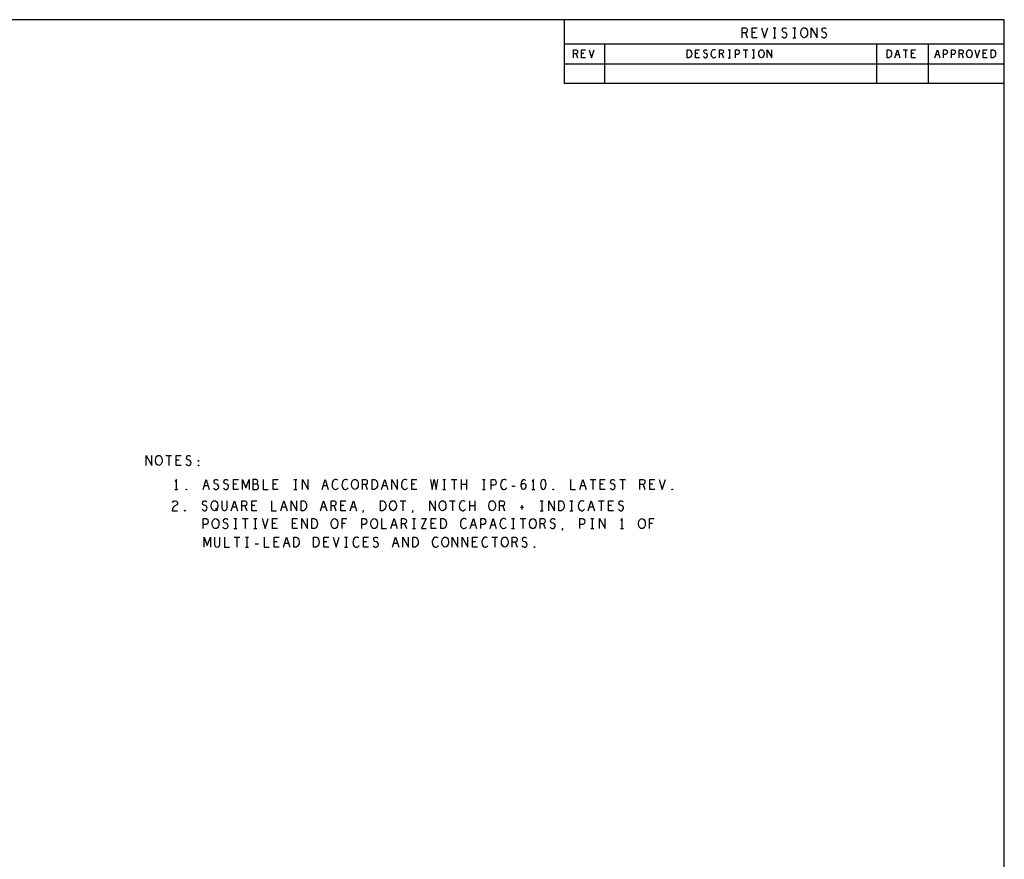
# Model space of a CAD drawing. Extents: x 235 to 565, y 215 to 425.
# Tile 15 of 15: x 442 to 565, y 320 to 425. Entities that reach past the tile are written whole.
import ezdxf

# ---------------------------------------------------------------- set-up
doc = ezdxf.new("R2010")
doc.units = 0
doc.layers.add('RVP8-IFD_G_tassy_art', color=2, linetype='CONTINUOUS')

msp = doc.modelspace()

# ---------------------------------------------------------------- linework, layer by layer
at = {"layer": 'RVP8-IFD_G_tassy_art'}
for points in [[(235.45, 215.45), (565.45, 215.45), (565.45, 425.45), (235.45, 425.45), (235.45, 215.45), (235.45, 215.45)], [(540.43, 423.2), (540.306, 423.221), (540.198, 423.304), (540.104, 423.429), (540.042, 423.575), (540.011, 423.742), (540.011, 423.908), (540.042, 424.075), (540.104, 424.221), (540.198, 424.346), (540.306, 424.429), (540.43, 424.45), (540.554, 424.429), (540.662, 424.346), (540.756, 424.221), (540.818, 424.075), (540.849, 423.908), (540.849, 423.742), (540.818, 423.575), (540.756, 423.429), (540.662, 423.304), (540.554, 423.221), (540.43, 423.2)], [(525.8, 420.7), (525.8, 421.7), (526.05, 421.7), (526.15, 421.65), (526.225, 421.583), (526.288, 421.483), (526.338, 421.367), (526.35, 421.2), (526.338, 421.033), (526.288, 420.917), (526.225, 420.817), (526.15, 420.75), (526.05, 420.7), (525.8, 420.7)], [(535.075, 420.7), (534.975, 420.717), (534.888, 420.783), (534.812, 420.883), (534.762, 421), (534.737, 421.133), (534.737, 421.267), (534.762, 421.4), (534.812, 421.517), (534.888, 421.617), (534.975, 421.683), (535.075, 421.7), (535.175, 421.683), (535.262, 421.617), (535.338, 421.517), (535.388, 421.4), (535.413, 421.267), (535.413, 421.133), (535.388, 421), (535.338, 420.883), (535.262, 420.783), (535.175, 420.717), (535.075, 420.7)], [(550.8, 420.7), (550.8, 421.7), (551.05, 421.7), (551.15, 421.65), (551.225, 421.583), (551.288, 421.483), (551.338, 421.367), (551.35, 421.2), (551.338, 421.033), (551.288, 420.917), (551.225, 420.817), (551.15, 420.75), (551.05, 420.7), (550.8, 420.7)], [(561.075, 420.7), (560.975, 420.717), (560.888, 420.783), (560.812, 420.883), (560.762, 421), (560.737, 421.133), (560.737, 421.267), (560.762, 421.4), (560.812, 421.517), (560.888, 421.617), (560.975, 421.683), (561.075, 421.7), (561.175, 421.683), (561.262, 421.617), (561.338, 421.517), (561.388, 421.4), (561.413, 421.267), (561.413, 421.133), (561.388, 421), (561.338, 420.883), (561.262, 420.783), (561.175, 420.717), (561.075, 420.7)], [(563.8, 420.7), (563.8, 421.7), (564.05, 421.7), (564.15, 421.65), (564.225, 421.583), (564.288, 421.483), (564.338, 421.367), (564.35, 421.2), (564.338, 421.033), (564.288, 420.917), (564.225, 420.817), (564.15, 420.75), (564.05, 420.7), (563.8, 420.7), (563.8, 420.7)], [(459.705, 369.7), (459.581, 369.721), (459.473, 369.804), (459.38, 369.929), (459.317, 370.075), (459.286, 370.242), (459.286, 370.408), (459.317, 370.575), (459.38, 370.721), (459.473, 370.846), (459.581, 370.929), (459.705, 370.95), (459.829, 370.929), (459.937, 370.846), (460.03, 370.721), (460.093, 370.575), (460.124, 370.408), (460.124, 370.242), (460.093, 370.075), (460.03, 369.929), (459.937, 369.804), (459.829, 369.721), (459.705, 369.7)], [(464.665, 370.221), (464.634, 370.242), (464.634, 370.283), (464.665, 370.304), (464.696, 370.283), (464.696, 370.242), (464.665, 370.221), (464.665, 370.221)], [(464.665, 369.658), (464.634, 369.679), (464.634, 369.721), (464.665, 369.742), (464.696, 369.721), (464.696, 369.679), (464.665, 369.658)], [(484.235, 366.7), (484.111, 366.721), (484.003, 366.804), (483.909, 366.929), (483.847, 367.075), (483.816, 367.242), (483.816, 367.408), (483.847, 367.575), (483.909, 367.721), (484.003, 367.846), (484.111, 367.929), (484.235, 367.95), (484.359, 367.929), (484.467, 367.846), (484.561, 367.721), (484.623, 367.575), (484.654, 367.408), (484.654, 367.242), (484.623, 367.075), (484.561, 366.929), (484.467, 366.804), (484.359, 366.721), (484.235, 366.7)], [(486.374, 366.7), (486.374, 367.95), (486.684, 367.95), (486.808, 367.887), (486.901, 367.804), (486.979, 367.679), (487.04, 367.533), (487.056, 367.325), (487.04, 367.117), (486.979, 366.971), (486.901, 366.846), (486.808, 366.762), (486.684, 366.7), (486.374, 366.7)], [(507.795, 367.95), (507.671, 367.908), (507.578, 367.804), (507.516, 367.679), (507.47, 367.512), (507.454, 367.325), (507.47, 367.137), (507.516, 366.971), (507.578, 366.846), (507.671, 366.742), (507.795, 366.7), (507.919, 366.742), (508.012, 366.846), (508.074, 366.971), (508.121, 367.137), (508.136, 367.325), (508.121, 367.512), (508.074, 367.679), (508.012, 367.804), (507.919, 367.908), (507.795, 367.95)], [(463.155, 366.658), (463.124, 366.679), (463.124, 366.721), (463.155, 366.742), (463.186, 366.721), (463.186, 366.679), (463.155, 366.658)], [(509.035, 366.658), (509.004, 366.679), (509.004, 366.721), (509.035, 366.742), (509.066, 366.721), (509.066, 366.679), (509.035, 366.658)], [(523.915, 366.658), (523.884, 366.679), (523.884, 366.721), (523.915, 366.742), (523.946, 366.721), (523.946, 366.679), (523.915, 366.658)], [(466.675, 364.05), (466.551, 364.071), (466.443, 364.154), (466.349, 364.279), (466.287, 364.425), (466.256, 364.592), (466.256, 364.758), (466.287, 364.925), (466.349, 365.071), (466.443, 365.196), (466.551, 365.279), (466.675, 365.3), (466.799, 365.279), (466.907, 365.196), (467.001, 365.071), (467.063, 364.925), (467.094, 364.758), (467.094, 364.592), (467.063, 364.425), (467.001, 364.279), (466.907, 364.154), (466.799, 364.071), (466.675, 364.05)], [(477.494, 364.05), (477.494, 365.3), (477.804, 365.3), (477.928, 365.237), (478.021, 365.154), (478.099, 365.029), (478.161, 364.883), (478.176, 364.675), (478.161, 364.467), (478.099, 364.321), (478.021, 364.196), (477.928, 364.112), (477.804, 364.05), (477.494, 364.05)], [(487.414, 364.05), (487.414, 365.3), (487.724, 365.3), (487.848, 365.237), (487.941, 365.154), (488.019, 365.029), (488.08, 364.883), (488.096, 364.675), (488.08, 364.467), (488.019, 364.321), (487.941, 364.196), (487.848, 364.112), (487.724, 364.05), (487.414, 364.05)], [(488.995, 364.05), (488.871, 364.071), (488.763, 364.154), (488.669, 364.279), (488.607, 364.425), (488.576, 364.592), (488.576, 364.758), (488.607, 364.925), (488.669, 365.071), (488.763, 365.196), (488.871, 365.279), (488.995, 365.3), (489.119, 365.279), (489.227, 365.196), (489.321, 365.071), (489.383, 364.925), (489.414, 364.758), (489.414, 364.592), (489.383, 364.425), (489.321, 364.279), (489.227, 364.154), (489.119, 364.071), (488.995, 364.05)], [(495.195, 364.05), (495.071, 364.071), (494.963, 364.154), (494.87, 364.279), (494.807, 364.425), (494.776, 364.592), (494.776, 364.758), (494.807, 364.925), (494.87, 365.071), (494.963, 365.196), (495.071, 365.279), (495.195, 365.3), (495.319, 365.279), (495.427, 365.196), (495.52, 365.071), (495.583, 364.925), (495.614, 364.758), (495.614, 364.592), (495.583, 364.425), (495.52, 364.279), (495.427, 364.154), (495.319, 364.071), (495.195, 364.05)], [(501.395, 364.05), (501.271, 364.071), (501.163, 364.154), (501.07, 364.279), (501.007, 364.425), (500.976, 364.592), (500.976, 364.758), (501.007, 364.925), (501.07, 365.071), (501.163, 365.196), (501.271, 365.279), (501.395, 365.3), (501.519, 365.279), (501.627, 365.196), (501.721, 365.071), (501.783, 364.925), (501.814, 364.758), (501.814, 364.592), (501.783, 364.425), (501.721, 364.279), (501.627, 364.154), (501.519, 364.071), (501.395, 364.05)], [(509.734, 364.05), (509.734, 365.3), (510.044, 365.3), (510.168, 365.237), (510.261, 365.154), (510.339, 365.029), (510.4, 364.883), (510.416, 364.675), (510.4, 364.467), (510.339, 364.321), (510.261, 364.196), (510.168, 364.112), (510.044, 364.05), (509.734, 364.05)], [(462.955, 364.008), (462.924, 364.029), (462.924, 364.071), (462.955, 364.092), (462.986, 364.071), (462.986, 364.029), (462.955, 364.008)], [(466.805, 361.8), (466.681, 361.821), (466.573, 361.904), (466.48, 362.029), (466.417, 362.175), (466.386, 362.342), (466.386, 362.508), (466.417, 362.675), (466.48, 362.821), (466.573, 362.946), (466.681, 363.029), (466.805, 363.05), (466.929, 363.029), (467.037, 362.946), (467.13, 362.821), (467.193, 362.675), (467.224, 362.508), (467.224, 362.342), (467.193, 362.175), (467.13, 362.029), (467.037, 361.904), (466.929, 361.821), (466.805, 361.8)], [(478.864, 361.8), (478.864, 363.05), (479.174, 363.05), (479.298, 362.987), (479.391, 362.904), (479.469, 362.779), (479.531, 362.633), (479.546, 362.425), (479.531, 362.217), (479.469, 362.071), (479.391, 361.946), (479.298, 361.862), (479.174, 361.8), (478.864, 361.8)], [(481.685, 361.8), (481.561, 361.821), (481.453, 361.904), (481.36, 362.029), (481.297, 362.175), (481.266, 362.342), (481.266, 362.508), (481.297, 362.675), (481.36, 362.821), (481.453, 362.946), (481.561, 363.029), (481.685, 363.05), (481.809, 363.029), (481.917, 362.946), (482.01, 362.821), (482.073, 362.675), (482.104, 362.508), (482.104, 362.342), (482.073, 362.175), (482.01, 362.029), (481.917, 361.904), (481.809, 361.821), (481.685, 361.8)], [(486.645, 361.8), (486.521, 361.821), (486.413, 361.904), (486.319, 362.029), (486.257, 362.175), (486.226, 362.342), (486.226, 362.508), (486.257, 362.675), (486.319, 362.821), (486.413, 362.946), (486.521, 363.029), (486.645, 363.05), (486.769, 363.029), (486.877, 362.946), (486.971, 362.821), (487.033, 362.675), (487.064, 362.508), (487.064, 362.342), (487.033, 362.175), (486.971, 362.029), (486.877, 361.904), (486.769, 361.821), (486.645, 361.8)], [(494.984, 361.8), (494.984, 363.05), (495.294, 363.05), (495.418, 362.987), (495.511, 362.904), (495.589, 362.779), (495.651, 362.633), (495.666, 362.425), (495.651, 362.217), (495.589, 362.071), (495.511, 361.946), (495.418, 361.862), (495.294, 361.8), (494.984, 361.8)], [(506.485, 361.8), (506.361, 361.821), (506.253, 361.904), (506.16, 362.029), (506.097, 362.175), (506.066, 362.342), (506.066, 362.508), (506.097, 362.675), (506.16, 362.821), (506.253, 362.946), (506.361, 363.029), (506.485, 363.05), (506.609, 363.029), (506.717, 362.946), (506.811, 362.821), (506.873, 362.675), (506.904, 362.508), (506.904, 362.342), (506.873, 362.175), (506.811, 362.029), (506.717, 361.904), (506.609, 361.821), (506.485, 361.8)], [(520.125, 361.8), (520.001, 361.821), (519.893, 361.904), (519.799, 362.029), (519.737, 362.175), (519.706, 362.342), (519.706, 362.508), (519.737, 362.675), (519.799, 362.821), (519.893, 362.946), (520.001, 363.029), (520.125, 363.05), (520.249, 363.029), (520.357, 362.946), (520.451, 362.821), (520.513, 362.675), (520.544, 362.508), (520.544, 362.342), (520.513, 362.175), (520.451, 362.029), (520.357, 361.904), (520.249, 361.821), (520.125, 361.8)], [(476.584, 359.5), (476.584, 360.75), (476.894, 360.75), (477.018, 360.687), (477.111, 360.604), (477.189, 360.479), (477.251, 360.333), (477.266, 360.125), (477.251, 359.917), (477.189, 359.771), (477.111, 359.646), (477.018, 359.562), (476.894, 359.5), (476.584, 359.5)], [(479.064, 359.5), (479.064, 360.75), (479.374, 360.75), (479.498, 360.687), (479.591, 360.604), (479.669, 360.479), (479.73, 360.333), (479.746, 360.125), (479.73, 359.917), (479.669, 359.771), (479.591, 359.646), (479.498, 359.562), (479.374, 359.5), (479.064, 359.5)], [(491.464, 359.5), (491.464, 360.75), (491.774, 360.75), (491.898, 360.687), (491.991, 360.604), (492.069, 360.479), (492.13, 360.333), (492.146, 360.125), (492.13, 359.917), (492.069, 359.771), (491.991, 359.646), (491.898, 359.562), (491.774, 359.5), (491.464, 359.5)], [(495.525, 359.5), (495.401, 359.521), (495.293, 359.604), (495.2, 359.729), (495.137, 359.875), (495.106, 360.042), (495.106, 360.208), (495.137, 360.375), (495.2, 360.521), (495.293, 360.646), (495.401, 360.729), (495.525, 360.75), (495.649, 360.729), (495.757, 360.646), (495.85, 360.521), (495.913, 360.375), (495.944, 360.208), (495.944, 360.042), (495.913, 359.875), (495.85, 359.729), (495.757, 359.604), (495.649, 359.521), (495.525, 359.5)], [(502.965, 359.5), (502.841, 359.521), (502.733, 359.604), (502.64, 359.729), (502.577, 359.875), (502.546, 360.042), (502.546, 360.208), (502.577, 360.375), (502.64, 360.521), (502.733, 360.646), (502.841, 360.729), (502.965, 360.75), (503.089, 360.729), (503.197, 360.646), (503.29, 360.521), (503.353, 360.375), (503.384, 360.208), (503.384, 360.042), (503.353, 359.875), (503.29, 359.729), (503.197, 359.604), (503.089, 359.521), (502.965, 359.5)], [(506.685, 359.458), (506.654, 359.479), (506.654, 359.521), (506.685, 359.542), (506.716, 359.521), (506.716, 359.479), (506.685, 359.458)]]:
    msp.add_lwpolyline(points, close=True, dxfattribs=at)
for points in [[(510.45, 417.45), (510.45, 425.45)], [(532.68, 423.2), (532.68, 424.45), (533.068, 424.45), (533.192, 424.387), (533.269, 424.304), (533.3, 424.137), (533.269, 423.971), (533.176, 423.867), (533.068, 423.804), (532.68, 423.804)], [(533.068, 423.804), (533.3, 423.2)], [(534.54, 423.2), (533.92, 423.2), (533.92, 424.45), (534.54, 424.45)], [(534.292, 423.846), (533.92, 423.846)], [(535.082, 424.45), (535.47, 423.2), (535.858, 424.45)], [(536.524, 424.45), (536.896, 424.45)], [(536.71, 424.45), (536.71, 423.2)], [(537.624, 423.367), (537.748, 423.262), (537.888, 423.2), (538.012, 423.2), (538.136, 423.262), (538.229, 423.367), (538.276, 423.513), (538.245, 423.658), (538.167, 423.783), (538.028, 423.867), (537.842, 423.908), (537.733, 423.992), (537.686, 424.137), (537.718, 424.283), (537.795, 424.387), (537.904, 424.45), (538.012, 424.45), (538.121, 424.408), (538.214, 424.304)], [(539.004, 424.45), (539.376, 424.45)], [(539.19, 424.45), (539.19, 423.2)], [(541.314, 423.2), (541.314, 424.45), (542.026, 423.2), (542.026, 424.45)], [(542.584, 423.367), (542.708, 423.262), (542.848, 423.2), (542.972, 423.2), (543.096, 423.262), (543.189, 423.367), (543.236, 423.513), (543.205, 423.658), (543.127, 423.783), (542.988, 423.867), (542.802, 423.908), (542.693, 423.992), (542.646, 424.137), (542.678, 424.283), (542.755, 424.387), (542.864, 424.45), (542.972, 424.45), (543.081, 424.408), (543.174, 424.304)], [(510.45, 422.45), (565.45, 422.45)], [(515.45, 422.45), (515.45, 417.45), (515.45, 417.45)], [(536.524, 423.2), (536.896, 423.2)], [(539.004, 423.2), (539.376, 423.2)], [(549.45, 422.45), (549.45, 417.45)], [(555.95, 417.45), (555.95, 422.45)], [(511.575, 420.7), (511.575, 421.7), (511.888, 421.7), (511.988, 421.65), (512.05, 421.583), (512.075, 421.45), (512.05, 421.317), (511.975, 421.233), (511.888, 421.183), (511.575, 421.183)], [(511.888, 421.183), (512.075, 420.7)], [(513.075, 420.7), (512.575, 420.7), (512.575, 421.7), (513.075, 421.7)], [(512.875, 421.217), (512.575, 421.217)], [(513.512, 421.7), (513.825, 420.7), (514.138, 421.7)], [(527.325, 420.7), (526.825, 420.7), (526.825, 421.7), (527.325, 421.7)], [(527.125, 421.217), (526.825, 421.217)], [(527.812, 420.833), (527.912, 420.75), (528.025, 420.7), (528.125, 420.7), (528.225, 420.75), (528.3, 420.833), (528.338, 420.95), (528.313, 421.067), (528.25, 421.167), (528.138, 421.233), (527.988, 421.267), (527.9, 421.333), (527.862, 421.45), (527.888, 421.567), (527.95, 421.65), (528.038, 421.7), (528.125, 421.7), (528.212, 421.667), (528.288, 421.583)], [(529.35, 421.617), (529.275, 421.667), (529.188, 421.7), (529.088, 421.7), (528.975, 421.65), (528.888, 421.567), (528.825, 421.467), (528.775, 421.3), (528.762, 421.15), (528.788, 421), (528.825, 420.9), (528.9, 420.8), (528.988, 420.733), (529.075, 420.7), (529.162, 420.7), (529.25, 420.733), (529.325, 420.783), (529.388, 420.85)], [(529.825, 420.7), (529.825, 421.7), (530.138, 421.7), (530.238, 421.65), (530.3, 421.583), (530.325, 421.45), (530.3, 421.317), (530.225, 421.233), (530.138, 421.183), (529.825, 421.183)], [(530.138, 421.183), (530.325, 420.7)], [(530.925, 421.7), (531.225, 421.7)], [(531.075, 421.7), (531.075, 420.7)], [(531.825, 420.7), (531.825, 421.7), (532.125, 421.7), (532.225, 421.65), (532.3, 421.533), (532.325, 421.4), (532.3, 421.267), (532.238, 421.167), (532.125, 421.117), (531.825, 421.117)], [(532.788, 421.7), (533.362, 421.7)], [(533.075, 421.7), (533.075, 420.7)], [(533.925, 421.7), (534.225, 421.7)], [(534.075, 421.7), (534.075, 420.7)], [(535.788, 420.7), (535.788, 421.7), (536.362, 420.7), (536.362, 421.7)], [(551.762, 420.7), (552.075, 421.7), (552.388, 420.7)], [(552.788, 421.7), (553.362, 421.7)], [(553.075, 421.7), (553.075, 420.7)], [(554.325, 420.7), (553.825, 420.7), (553.825, 421.7), (554.325, 421.7)], [(554.125, 421.217), (553.825, 421.217)], [(556.762, 420.7), (557.075, 421.7), (557.388, 420.7)], [(557.825, 420.7), (557.825, 421.7), (558.125, 421.7), (558.225, 421.65), (558.3, 421.533), (558.325, 421.4), (558.3, 421.267), (558.238, 421.167), (558.125, 421.117), (557.825, 421.117)], [(558.825, 420.7), (558.825, 421.7), (559.125, 421.7), (559.225, 421.65), (559.3, 421.533), (559.325, 421.4), (559.3, 421.267), (559.238, 421.167), (559.125, 421.117), (558.825, 421.117)], [(559.825, 420.7), (559.825, 421.7), (560.138, 421.7), (560.238, 421.65), (560.3, 421.583), (560.325, 421.45), (560.3, 421.317), (560.225, 421.233), (560.138, 421.183), (559.825, 421.183)], [(560.138, 421.183), (560.325, 420.7)], [(561.762, 421.7), (562.075, 420.7), (562.388, 421.7)], [(563.325, 420.7), (562.825, 420.7), (562.825, 421.7), (563.325, 421.7)], [(563.125, 421.217), (562.825, 421.217)], [(510.45, 419.95), (565.45, 419.95)], [(530.925, 420.7), (531.225, 420.7)], [(533.925, 420.7), (534.225, 420.7)], [(552.275, 421.05), (551.875, 421.05)], [(557.275, 421.05), (556.875, 421.05)], [(565.45, 417.45), (510.45, 417.45)], [(458.109, 369.7), (458.109, 370.95), (458.821, 369.7), (458.821, 370.95)], [(460.589, 370.95), (461.301, 370.95)], [(460.945, 370.95), (460.945, 369.7)], [(462.495, 369.7), (461.875, 369.7), (461.875, 370.95), (462.495, 370.95)], [(463.1, 369.867), (463.224, 369.762), (463.363, 369.7), (463.487, 369.7), (463.611, 369.762), (463.704, 369.867), (463.75, 370.013), (463.72, 370.158), (463.642, 370.283), (463.502, 370.367), (463.317, 370.408), (463.208, 370.492), (463.161, 370.637), (463.193, 370.783), (463.27, 370.887), (463.378, 370.95), (463.487, 370.95), (463.596, 370.908), (463.689, 370.804)], [(462.247, 370.346), (461.875, 370.346)], [(461.915, 366.7), (461.915, 367.95), (461.729, 367.7)], [(465.247, 366.7), (465.635, 367.95), (466.023, 366.7)], [(465.883, 367.137), (465.387, 367.137)], [(466.55, 366.867), (466.674, 366.762), (466.813, 366.7), (466.937, 366.7), (467.061, 366.762), (467.154, 366.867), (467.2, 367.013), (467.17, 367.158), (467.092, 367.283), (466.952, 367.367), (466.767, 367.408), (466.658, 367.492), (466.611, 367.637), (466.643, 367.783), (466.72, 367.887), (466.828, 367.95), (466.937, 367.95), (467.046, 367.908), (467.139, 367.804)], [(467.789, 366.867), (467.914, 366.762), (468.053, 366.7), (468.177, 366.7), (468.301, 366.762), (468.394, 366.867), (468.44, 367.013), (468.41, 367.158), (468.332, 367.283), (468.193, 367.367), (468.007, 367.408), (467.898, 367.492), (467.851, 367.637), (467.883, 367.783), (467.96, 367.887), (468.068, 367.95), (468.177, 367.95), (468.286, 367.908), (468.379, 367.804)], [(469.665, 366.7), (469.045, 366.7), (469.045, 367.95), (469.665, 367.95)], [(469.417, 367.346), (469.045, 367.346)], [(470.192, 366.7), (470.192, 367.95), (470.595, 366.908), (470.998, 367.95), (470.998, 366.7)], [(471.959, 367.367), (472.021, 367.429), (472.067, 367.533), (472.099, 367.679), (472.067, 367.804), (472.006, 367.887), (471.897, 367.95), (471.479, 367.95), (471.479, 366.7), (471.99, 366.7), (472.099, 366.783), (472.16, 366.908), (472.191, 367.054), (472.16, 367.2), (472.067, 367.325), (471.959, 367.367), (471.479, 367.367)], [(472.765, 367.95), (472.765, 366.7), (473.385, 366.7)], [(474.625, 366.7), (474.005, 366.7), (474.005, 367.95), (474.625, 367.95)], [(474.377, 367.346), (474.005, 367.346)], [(476.609, 367.95), (476.981, 367.95)], [(476.795, 367.95), (476.795, 366.7)], [(477.679, 366.7), (477.679, 367.95), (478.391, 366.7), (478.391, 367.95)], [(480.127, 366.7), (480.515, 367.95), (480.903, 366.7)], [(480.763, 367.137), (480.267, 367.137)], [(482.096, 367.846), (482.003, 367.908), (481.895, 367.95), (481.771, 367.95), (481.631, 367.887), (481.523, 367.783), (481.445, 367.658), (481.383, 367.45), (481.367, 367.262), (481.399, 367.075), (481.445, 366.95), (481.538, 366.825), (481.647, 366.742), (481.755, 366.7), (481.863, 366.7), (481.972, 366.742), (482.065, 366.804), (482.143, 366.887)], [(483.336, 367.846), (483.243, 367.908), (483.135, 367.95), (483.011, 367.95), (482.871, 367.887), (482.763, 367.783), (482.685, 367.658), (482.623, 367.45), (482.607, 367.262), (482.639, 367.075), (482.685, 366.95), (482.778, 366.825), (482.887, 366.742), (482.995, 366.7), (483.103, 366.7), (483.212, 366.742), (483.305, 366.804), (483.383, 366.887)], [(485.165, 366.7), (485.165, 367.95), (485.552, 367.95), (485.676, 367.887), (485.754, 367.804), (485.785, 367.637), (485.754, 367.471), (485.661, 367.367), (485.552, 367.304), (485.165, 367.304)], [(485.552, 367.304), (485.785, 366.7)], [(487.567, 366.7), (487.955, 367.95), (488.343, 366.7)], [(488.203, 367.137), (487.707, 367.137)], [(488.839, 366.7), (488.839, 367.95), (489.551, 366.7), (489.551, 367.95)], [(490.776, 367.846), (490.683, 367.908), (490.575, 367.95), (490.451, 367.95), (490.311, 367.887), (490.203, 367.783), (490.125, 367.658), (490.063, 367.45), (490.047, 367.262), (490.079, 367.075), (490.125, 366.95), (490.218, 366.825), (490.327, 366.742), (490.435, 366.7), (490.543, 366.7), (490.652, 366.742), (490.745, 366.804), (490.823, 366.887)], [(491.985, 366.7), (491.365, 366.7), (491.365, 367.95), (491.985, 367.95)], [(491.737, 367.346), (491.365, 367.346)], [(493.69, 367.95), (493.907, 366.7), (494.155, 367.95), (494.403, 366.7), (494.62, 367.95)], [(495.209, 367.95), (495.581, 367.95)], [(495.395, 367.95), (495.395, 366.7)], [(496.279, 367.95), (496.991, 367.95)], [(496.635, 367.95), (496.635, 366.7)], [(497.55, 366.7), (497.55, 367.95)], [(498.2, 367.325), (497.55, 367.325)], [(498.2, 367.95), (498.2, 366.7)], [(500.169, 367.95), (500.541, 367.95)], [(500.355, 367.95), (500.355, 366.7)], [(501.285, 366.7), (501.285, 367.95), (501.657, 367.95), (501.781, 367.887), (501.874, 367.742), (501.905, 367.575), (501.874, 367.408), (501.796, 367.283), (501.657, 367.221), (501.285, 367.221)], [(503.176, 367.846), (503.083, 367.908), (502.975, 367.95), (502.851, 367.95), (502.711, 367.887), (502.603, 367.783), (502.525, 367.658), (502.463, 367.45), (502.447, 367.262), (502.479, 367.075), (502.525, 366.95), (502.618, 366.825), (502.727, 366.742), (502.835, 366.7), (502.943, 366.7), (503.052, 366.742), (503.145, 366.804), (503.223, 366.887)], [(503.874, 367.117), (504.276, 367.117)], [(505.02, 367.221), (505.129, 367.367), (505.222, 367.45), (505.346, 367.492), (505.455, 367.45), (505.532, 367.367), (505.594, 367.242), (505.61, 367.096), (505.594, 366.971), (505.532, 366.846), (505.439, 366.742), (505.331, 366.7), (505.207, 366.742), (505.098, 366.867), (505.036, 367.054), (505.02, 367.262), (505.051, 367.533), (505.098, 367.679), (505.175, 367.825), (505.284, 367.929), (505.392, 367.95), (505.501, 367.908), (505.579, 367.804)], [(506.555, 366.7), (506.555, 367.95), (506.369, 367.7)], [(511.205, 367.95), (511.205, 366.7), (511.825, 366.7)], [(512.367, 366.7), (512.755, 367.95), (513.143, 366.7)], [(513.003, 367.137), (512.507, 367.137)], [(513.639, 367.95), (514.351, 367.95)], [(513.995, 367.95), (513.995, 366.7)], [(515.545, 366.7), (514.925, 366.7), (514.925, 367.95), (515.545, 367.95)], [(515.297, 367.346), (514.925, 367.346)], [(516.15, 366.867), (516.274, 366.762), (516.413, 366.7), (516.537, 366.7), (516.661, 366.762), (516.754, 366.867), (516.8, 367.013), (516.77, 367.158), (516.692, 367.283), (516.552, 367.367), (516.367, 367.408), (516.258, 367.492), (516.211, 367.637), (516.243, 367.783), (516.32, 367.887), (516.428, 367.95), (516.537, 367.95), (516.646, 367.908), (516.739, 367.804)], [(517.359, 367.95), (518.071, 367.95)], [(517.715, 367.95), (517.715, 366.7)], [(519.885, 366.7), (519.885, 367.95), (520.272, 367.95), (520.396, 367.887), (520.474, 367.804), (520.505, 367.637), (520.474, 367.471), (520.381, 367.367), (520.272, 367.304), (519.885, 367.304)], [(520.272, 367.304), (520.505, 366.7)], [(521.745, 366.7), (521.125, 366.7), (521.125, 367.95), (521.745, 367.95)], [(521.497, 367.346), (521.125, 367.346)], [(522.287, 367.95), (522.675, 366.7), (523.063, 367.95)], [(461.729, 366.7), (462.101, 366.7)], [(476.609, 366.7), (476.981, 366.7)], [(495.209, 366.7), (495.581, 366.7)], [(500.169, 366.7), (500.541, 366.7)], [(506.369, 366.7), (506.741, 366.7)], [(461.42, 365.092), (461.514, 365.217), (461.622, 365.279), (461.746, 365.3), (461.901, 365.258), (462.01, 365.154), (462.04, 365.029), (462.025, 364.904), (461.963, 364.8), (461.653, 364.592), (461.514, 364.446), (461.42, 364.237), (461.39, 364.05), (462.04, 364.05)], [(465.11, 364.217), (465.234, 364.112), (465.373, 364.05), (465.497, 364.05), (465.621, 364.112), (465.714, 364.217), (465.76, 364.363), (465.73, 364.508), (465.652, 364.633), (465.513, 364.717), (465.327, 364.758), (465.218, 364.842), (465.171, 364.987), (465.203, 365.133), (465.28, 365.237), (465.388, 365.3), (465.497, 365.3), (465.606, 365.258), (465.699, 365.154)], [(467.574, 365.3), (467.574, 364.404), (467.636, 364.217), (467.76, 364.092), (467.915, 364.05), (468.07, 364.092), (468.194, 364.217), (468.256, 364.404), (468.256, 365.3)], [(468.767, 364.05), (469.155, 365.3), (469.543, 364.05)], [(470.085, 364.05), (470.085, 365.3), (470.472, 365.3), (470.597, 365.237), (470.674, 365.154), (470.705, 364.987), (470.674, 364.821), (470.581, 364.717), (470.472, 364.654), (470.085, 364.654)], [(470.472, 364.654), (470.705, 364.05)], [(471.945, 364.05), (471.325, 364.05), (471.325, 365.3), (471.945, 365.3)], [(471.697, 364.696), (471.325, 364.696)], [(473.805, 365.3), (473.805, 364.05), (474.425, 364.05)], [(474.967, 364.05), (475.355, 365.3), (475.743, 364.05)], [(476.239, 364.05), (476.239, 365.3), (476.951, 364.05), (476.951, 365.3)], [(479.927, 364.05), (480.315, 365.3), (480.703, 364.05)], [(481.245, 364.05), (481.245, 365.3), (481.632, 365.3), (481.757, 365.237), (481.834, 365.154), (481.865, 364.987), (481.834, 364.821), (481.741, 364.717), (481.632, 364.654), (481.245, 364.654)], [(481.632, 364.654), (481.865, 364.05)], [(483.105, 364.05), (482.485, 364.05), (482.485, 365.3), (483.105, 365.3)], [(482.857, 364.696), (482.485, 364.696)], [(483.647, 364.05), (484.035, 365.3), (484.423, 364.05)], [(489.879, 365.3), (490.591, 365.3)], [(490.235, 365.3), (490.235, 364.05)], [(493.599, 364.05), (493.599, 365.3), (494.311, 364.05), (494.311, 365.3)], [(496.079, 365.3), (496.791, 365.3)], [(496.435, 365.3), (496.435, 364.05)], [(498.016, 365.196), (497.923, 365.258), (497.815, 365.3), (497.691, 365.3), (497.551, 365.237), (497.443, 365.133), (497.365, 365.008), (497.303, 364.8), (497.287, 364.612), (497.319, 364.425), (497.365, 364.3), (497.458, 364.175), (497.567, 364.092), (497.675, 364.05), (497.783, 364.05), (497.892, 364.092), (497.985, 364.154), (498.063, 364.237)], [(498.59, 364.05), (498.59, 365.3)], [(499.24, 364.675), (498.59, 364.675)], [(499.24, 365.3), (499.24, 364.05)], [(502.325, 364.05), (502.325, 365.3), (502.712, 365.3), (502.836, 365.237), (502.914, 365.154), (502.945, 364.987), (502.914, 364.821), (502.821, 364.717), (502.712, 364.654), (502.325, 364.654)], [(502.712, 364.654), (502.945, 364.05)], [(505.115, 364.738), (505.115, 364.196)], [(507.409, 365.3), (507.781, 365.3)], [(507.595, 365.3), (507.595, 364.05)], [(508.479, 364.05), (508.479, 365.3), (509.191, 364.05), (509.191, 365.3)], [(511.129, 365.3), (511.501, 365.3)], [(511.315, 365.3), (511.315, 364.05)], [(512.896, 365.196), (512.803, 365.258), (512.695, 365.3), (512.571, 365.3), (512.431, 365.237), (512.323, 365.133), (512.245, 365.008), (512.183, 364.8), (512.167, 364.612), (512.199, 364.425), (512.245, 364.3), (512.338, 364.175), (512.447, 364.092), (512.555, 364.05), (512.663, 364.05), (512.772, 364.092), (512.865, 364.154), (512.943, 364.237)], [(513.407, 364.05), (513.795, 365.3), (514.183, 364.05)], [(514.679, 365.3), (515.391, 365.3)], [(515.035, 365.3), (515.035, 364.05)], [(516.585, 364.05), (515.965, 364.05), (515.965, 365.3), (516.585, 365.3)], [(516.337, 364.696), (515.965, 364.696)], [(517.19, 364.217), (517.314, 364.112), (517.453, 364.05), (517.577, 364.05), (517.701, 364.112), (517.794, 364.217), (517.84, 364.363), (517.81, 364.508), (517.732, 364.633), (517.592, 364.717), (517.407, 364.758), (517.298, 364.842), (517.251, 364.987), (517.283, 365.133), (517.36, 365.237), (517.468, 365.3), (517.577, 365.3), (517.686, 365.258), (517.779, 365.154)], [(466.799, 364.383), (466.985, 364.05)], [(469.403, 364.487), (468.907, 364.487)], [(475.603, 364.487), (475.107, 364.487)], [(480.563, 364.487), (480.067, 364.487)], [(484.283, 364.487), (483.787, 364.487)], [(485.244, 363.821), (485.306, 364.092)], [(491.444, 363.821), (491.506, 364.092)], [(504.944, 364.467), (505.316, 364.467)], [(507.409, 364.05), (507.781, 364.05)], [(511.129, 364.05), (511.501, 364.05)], [(514.043, 364.487), (513.547, 364.487)], [(465.255, 361.8), (465.255, 363.05), (465.627, 363.05), (465.751, 362.987), (465.844, 362.842), (465.875, 362.675), (465.844, 362.508), (465.766, 362.383), (465.627, 362.321), (465.255, 362.321)], [(467.719, 361.967), (467.843, 361.862), (467.983, 361.8), (468.107, 361.8), (468.231, 361.862), (468.324, 361.967), (468.371, 362.113), (468.34, 362.258), (468.262, 362.383), (468.122, 362.467), (467.937, 362.508), (467.828, 362.592), (467.781, 362.737), (467.813, 362.883), (467.89, 362.987), (467.998, 363.05), (468.107, 363.05), (468.216, 363.008), (468.309, 362.904)], [(469.099, 363.05), (469.471, 363.05)], [(469.285, 363.05), (469.285, 361.8)], [(470.169, 363.05), (470.881, 363.05)], [(470.525, 363.05), (470.525, 361.8)], [(471.579, 363.05), (471.951, 363.05)], [(471.765, 363.05), (471.765, 361.8)], [(472.617, 363.05), (473.005, 361.8), (473.393, 363.05)], [(474.555, 361.8), (473.935, 361.8), (473.935, 363.05), (474.555, 363.05)], [(474.307, 362.446), (473.935, 362.446)], [(477.035, 361.8), (476.415, 361.8), (476.415, 363.05), (477.035, 363.05)], [(476.787, 362.446), (476.415, 362.446)], [(477.609, 361.8), (477.609, 363.05), (478.321, 361.8), (478.321, 363.05)], [(482.63, 361.8), (482.63, 363.05), (483.22, 363.05)], [(483.002, 362.446), (482.63, 362.446)], [(485.095, 361.8), (485.095, 363.05), (485.467, 363.05), (485.591, 362.987), (485.684, 362.842), (485.715, 362.675), (485.684, 362.508), (485.606, 362.383), (485.467, 362.321), (485.095, 362.321)], [(487.575, 363.05), (487.575, 361.8), (488.195, 361.8)], [(488.737, 361.8), (489.125, 363.05), (489.513, 361.8)], [(489.373, 362.237), (488.877, 362.237)], [(490.055, 361.8), (490.055, 363.05), (490.442, 363.05), (490.567, 362.987), (490.644, 362.904), (490.675, 362.737), (490.644, 362.571), (490.551, 362.467), (490.442, 362.404), (490.055, 362.404)], [(490.442, 362.404), (490.675, 361.8)], [(491.419, 363.05), (491.791, 363.05)], [(491.605, 363.05), (491.605, 361.8)], [(492.55, 363.05), (493.14, 363.05), (492.55, 361.8), (493.14, 361.8)], [(494.395, 361.8), (493.775, 361.8), (493.775, 363.05), (494.395, 363.05)], [(494.147, 362.446), (493.775, 362.446)], [(498.146, 362.946), (498.053, 363.008), (497.945, 363.05), (497.821, 363.05), (497.681, 362.987), (497.573, 362.883), (497.495, 362.758), (497.433, 362.55), (497.417, 362.362), (497.449, 362.175), (497.495, 362.05), (497.588, 361.925), (497.697, 361.842), (497.805, 361.8), (497.913, 361.8), (498.022, 361.842), (498.115, 361.904), (498.193, 361.987)], [(498.657, 361.8), (499.045, 363.05), (499.433, 361.8)], [(499.293, 362.237), (498.797, 362.237)], [(499.975, 361.8), (499.975, 363.05), (500.347, 363.05), (500.471, 362.987), (500.564, 362.842), (500.595, 362.675), (500.564, 362.508), (500.486, 362.383), (500.347, 362.321), (499.975, 362.321)], [(501.137, 361.8), (501.525, 363.05), (501.913, 361.8)], [(501.773, 362.237), (501.277, 362.237)], [(503.106, 362.946), (503.013, 363.008), (502.905, 363.05), (502.781, 363.05), (502.641, 362.987), (502.533, 362.883), (502.455, 362.758), (502.393, 362.55), (502.377, 362.362), (502.409, 362.175), (502.455, 362.05), (502.548, 361.925), (502.657, 361.842), (502.765, 361.8), (502.873, 361.8), (502.982, 361.842), (503.075, 361.904), (503.153, 361.987)], [(503.819, 363.05), (504.191, 363.05)], [(504.005, 363.05), (504.005, 361.8)], [(504.889, 363.05), (505.601, 363.05)], [(505.245, 363.05), (505.245, 361.8)], [(507.415, 361.8), (507.415, 363.05), (507.802, 363.05), (507.926, 362.987), (508.004, 362.904), (508.035, 362.737), (508.004, 362.571), (507.911, 362.467), (507.802, 362.404), (507.415, 362.404)], [(507.802, 362.404), (508.035, 361.8)], [(508.639, 361.967), (508.764, 361.862), (508.903, 361.8), (509.027, 361.8), (509.151, 361.862), (509.244, 361.967), (509.291, 362.113), (509.26, 362.258), (509.182, 362.383), (509.042, 362.467), (508.857, 362.508), (508.748, 362.592), (508.701, 362.737), (508.733, 362.883), (508.81, 362.987), (508.918, 363.05), (509.027, 363.05), (509.136, 363.008), (509.229, 362.904)], [(512.375, 361.8), (512.375, 363.05), (512.747, 363.05), (512.871, 362.987), (512.964, 362.842), (512.995, 362.675), (512.964, 362.508), (512.887, 362.383), (512.747, 362.321), (512.375, 362.321)], [(513.739, 363.05), (514.111, 363.05)], [(513.925, 363.05), (513.925, 361.8)], [(514.809, 361.8), (514.809, 363.05), (515.521, 361.8), (515.521, 363.05)], [(517.645, 361.8), (517.645, 363.05), (517.459, 362.8)], [(521.07, 361.8), (521.07, 363.05), (521.66, 363.05)], [(521.442, 362.446), (521.07, 362.446)], [(469.099, 361.8), (469.471, 361.8)], [(471.579, 361.8), (471.951, 361.8)], [(491.419, 361.8), (491.791, 361.8)], [(503.819, 361.8), (504.191, 361.8)], [(510.174, 361.571), (510.236, 361.842)], [(513.739, 361.8), (514.111, 361.8)], [(517.459, 361.8), (517.831, 361.8)], [(465.362, 359.5), (465.362, 360.75), (465.765, 359.708), (466.168, 360.75), (466.168, 359.5)], [(466.664, 360.75), (466.664, 359.854), (466.726, 359.667), (466.85, 359.542), (467.005, 359.5), (467.16, 359.542), (467.284, 359.667), (467.346, 359.854), (467.346, 360.75)], [(467.935, 360.75), (467.935, 359.5), (468.555, 359.5)], [(469.129, 360.75), (469.841, 360.75)], [(469.485, 360.75), (469.485, 359.5)], [(470.539, 360.75), (470.911, 360.75)], [(470.725, 360.75), (470.725, 359.5)], [(471.764, 359.917), (472.166, 359.917)], [(472.895, 360.75), (472.895, 359.5), (473.515, 359.5)], [(474.755, 359.5), (474.135, 359.5), (474.135, 360.75), (474.755, 360.75)], [(474.507, 360.146), (474.135, 360.146)], [(475.297, 359.5), (475.685, 360.75), (476.073, 359.5)], [(475.933, 359.937), (475.437, 359.937)], [(480.955, 359.5), (480.335, 359.5), (480.335, 360.75), (480.955, 360.75)], [(480.707, 360.146), (480.335, 360.146)], [(481.497, 360.75), (481.885, 359.5), (482.273, 360.75)], [(482.939, 360.75), (483.311, 360.75)], [(483.125, 360.75), (483.125, 359.5)], [(484.706, 360.646), (484.613, 360.708), (484.505, 360.75), (484.381, 360.75), (484.241, 360.687), (484.133, 360.583), (484.055, 360.458), (483.993, 360.25), (483.977, 360.062), (484.009, 359.875), (484.055, 359.75), (484.148, 359.625), (484.257, 359.542), (484.365, 359.5), (484.473, 359.5), (484.582, 359.542), (484.675, 359.604), (484.753, 359.687)], [(485.915, 359.5), (485.295, 359.5), (485.295, 360.75), (485.915, 360.75)], [(485.667, 360.146), (485.295, 360.146)], [(486.52, 359.667), (486.644, 359.562), (486.783, 359.5), (486.907, 359.5), (487.031, 359.562), (487.124, 359.667), (487.17, 359.813), (487.14, 359.958), (487.062, 360.083), (486.922, 360.167), (486.737, 360.208), (486.628, 360.292), (486.581, 360.437), (486.613, 360.583), (486.69, 360.687), (486.798, 360.75), (486.907, 360.75), (487.016, 360.708), (487.109, 360.604)], [(488.937, 359.5), (489.325, 360.75), (489.713, 359.5)], [(489.573, 359.937), (489.077, 359.937)], [(490.209, 359.5), (490.209, 360.75), (490.921, 359.5), (490.921, 360.75)], [(494.626, 360.646), (494.533, 360.708), (494.425, 360.75), (494.301, 360.75), (494.161, 360.687), (494.053, 360.583), (493.975, 360.458), (493.913, 360.25), (493.897, 360.062), (493.929, 359.875), (493.975, 359.75), (494.068, 359.625), (494.177, 359.542), (494.285, 359.5), (494.393, 359.5), (494.502, 359.542), (494.595, 359.604), (494.673, 359.687)], [(496.409, 359.5), (496.409, 360.75), (497.121, 359.5), (497.121, 360.75)], [(497.649, 359.5), (497.649, 360.75), (498.361, 359.5), (498.361, 360.75)], [(499.555, 359.5), (498.935, 359.5), (498.935, 360.75), (499.555, 360.75)], [(499.307, 360.146), (498.935, 360.146)], [(500.826, 360.646), (500.733, 360.708), (500.625, 360.75), (500.501, 360.75), (500.361, 360.687), (500.253, 360.583), (500.175, 360.458), (500.113, 360.25), (500.097, 360.062), (500.129, 359.875), (500.175, 359.75), (500.268, 359.625), (500.377, 359.542), (500.485, 359.5), (500.593, 359.5), (500.702, 359.542), (500.795, 359.604), (500.873, 359.687)], [(501.369, 360.75), (502.081, 360.75)], [(501.725, 360.75), (501.725, 359.5)], [(503.895, 359.5), (503.895, 360.75), (504.282, 360.75), (504.407, 360.687), (504.484, 360.604), (504.515, 360.437), (504.484, 360.271), (504.391, 360.167), (504.282, 360.104), (503.895, 360.104)], [(504.282, 360.104), (504.515, 359.5)], [(505.12, 359.667), (505.244, 359.562), (505.383, 359.5), (505.507, 359.5), (505.631, 359.562), (505.724, 359.667), (505.771, 359.813), (505.74, 359.958), (505.662, 360.083), (505.522, 360.167), (505.337, 360.208), (505.228, 360.292), (505.181, 360.437), (505.213, 360.583), (505.29, 360.687), (505.398, 360.75), (505.507, 360.75), (505.616, 360.708), (505.709, 360.604)], [(470.539, 359.5), (470.911, 359.5)], [(482.939, 359.5), (483.311, 359.5)]]:
    msp.add_lwpolyline(points, dxfattribs=at)

doc.saveas('drawing.dxf')
